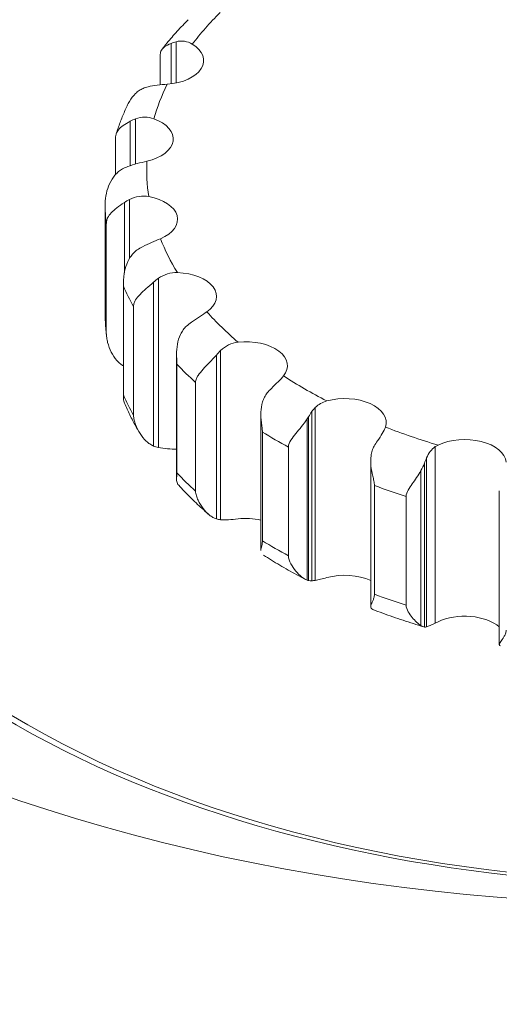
# Model space of a CAD drawing. Header units: millimetres. Extents: x 3163 to 5187, y 223 to 1022.
# Tile 10 of 15: x 4699 to 4728, y 587 to 646. Entities that reach past the tile are written whole.
import ezdxf

# ---------------------------------------------------------------- set-up
doc = ezdxf.new("R2010")
doc.units = ezdxf.units.MM

msp = doc.modelspace()

# ---------------------------------------------------------------- linework, layer by layer
at = {"color": 7, "linetype": 'Continuous', "lineweight": 15, "extrusion": (-5.55112e-17, 0.817547, 0.575862)}
for p, q in [((4708.083, 645.015), (4708.083, 642.533)), ((4707.783, 644.918), (4707.783, 642.482)), ((4707.122, 642.423), (4707.122, 644.188)), ((4705.64, 640.374), (4705.64, 637.659)), ((4705.322, 640.232), (4705.322, 637.561)), ((4704.424, 637.017), (4704.424, 639.074)), ((4705.277, 635.53), (4705.277, 631.986)), ((4703.807, 635.309), (4703.807, 628.768)), ((4704.962, 635.341), (4704.962, 631.11)), ((4703.877, 627.499), (4703.877, 634.039)), ((4707.018, 630.785), (4707.018, 620.611)), ((4704.903, 630.309), (4704.903, 623.769)), ((4706.725, 630.553), (4706.725, 620.698)), ((4705.521, 622.543), (4705.521, 629.084)), ((4708.108, 618.693), (4708.108, 626.215)), ((4710.501, 626.167), (4710.501, 616.312)), ((4710.754, 626.439), (4710.754, 616.265)), ((4708.125, 625.618), (4708.125, 619.078)), ((4709.253, 617.979), (4709.253, 624.52)), ((4713.179, 614.403), (4713.179, 622.616)), ((4716.248, 622.765), (4716.248, 612.59)), ((4716.456, 623.011), (4716.456, 612.615)), ((4715.969, 612.63), (4715.969, 622.326)), ((4716.052, 622.46), (4716.052, 612.605)), ((4713.272, 621.536), (4713.272, 614.996)), ((4714.84, 614.093), (4714.84, 620.634)), ((4723.684, 620.658), (4723.684, 610.045)), ((4719.793, 611.031), (4719.793, 619.782)), ((4723.03, 619.664), (4723.03, 609.809)), ((4723.157, 619.993), (4723.157, 609.818)), ((4722.82, 609.9), (4722.82, 619.216)), ((4720.021, 618.319), (4720.021, 611.779)), ((4727.537, 608.736), (4727.537, 617.996)), ((4721.929, 611.129), (4721.929, 617.67))]:
    msp.add_line(p, q, dxfattribs=at)
at = {"color": 7, "linetype": 'Continuous', "lineweight": 15, "extrusion": (1.04445e-16, -5.55112e-17, -1)}
msp.add_ellipse((4738.756, 638.579), major_axis=(-79, 0), ratio=0.575862, start_param=-2.356194, end_param=3.926991, dxfattribs=at)
at = {"color": 7, "linetype": 'Continuous', "lineweight": 15}
for centre, major_axis, start_param, end_param in [((5149.57, 875.156), (-880.986, 0), 0.396434, 1.174378), ((4738.756, 627.133), (-79, 0), 3.267722, 6.157056), ((4738.756, 626.724), (-56, 0), -0.785398, 2.356194)]:
    msp.add_ellipse(centre, major_axis=major_axis, ratio=0.575862, start_param=start_param, end_param=end_param, dxfattribs=at)
at = {"color": 7, "linetype": 'Continuous', "lineweight": 15, "extrusion": (1.85271e-16, 1.11022e-16, -1)}
msp.add_ellipse((4738.756, 627.133), major_axis=(-57, 0), ratio=0.575862, start_param=2.660887, end_param=8.334687, dxfattribs=at)
at = {"color": 7, "linetype": 'Continuous', "lineweight": 15, "extrusion": (1.67335e-16, -5.55112e-17, -1)}
msp.add_ellipse((4738.756, 637.352), major_axis=(-32.449, 0), ratio=0.575862, start_param=0.414384, end_param=0.528094, dxfattribs=at)
at = {"color": 7, "linetype": 'Continuous', "lineweight": 15, "extrusion": (1.12076e-16, -2.22045e-16, -1)}
msp.add_ellipse((4707.236, 643.887), major_axis=(-2.5, 0), ratio=0.575862, start_param=2.384541, end_param=4.589795, dxfattribs=at)
at = {"color": 7, "linetype": 'Continuous', "lineweight": 15, "extrusion": (5.04286e-16, 1.11022e-16, -1)}
msp.add_ellipse((4738.756, 637.352), major_axis=(-32.449, 0), ratio=0.575862, start_param=0.163057, end_param=0.276766, dxfattribs=at)
at = {"color": 7, "linetype": 'Continuous', "lineweight": 15, "extrusion": (1.12076e-16, -1.66533e-16, -1)}
msp.add_ellipse((4705.405, 639.168), major_axis=(-2.5, 0), ratio=0.575862, start_param=2.133213, end_param=4.338467, dxfattribs=at)
at = {"color": 7, "linetype": 'Continuous', "lineweight": 15, "extrusion": (1.88406e-16, -2.22045e-16, -1)}
msp.add_ellipse((4738.756, 637.352), major_axis=(-32.449, 0), ratio=0.575862, start_param=-0.088271, end_param=0.025439, dxfattribs=at)
at = {"color": 7, "linetype": 'Continuous', "lineweight": 15, "extrusion": (1.92808e-16, -2.22045e-16, -1)}
msp.add_ellipse((4705.668, 634.335), major_axis=(-2.5, 0), ratio=0.575862, start_param=1.881886, end_param=4.08714, dxfattribs=at)
at = {"color": 7, "linetype": 'Continuous', "lineweight": 15, "extrusion": (1.54313e-16, -5.55112e-17, -1)}
for centre in [(4738.756, 635.309), (4738.756, 628.768)]:
    msp.add_ellipse(centre, major_axis=(-34.949, 0), ratio=0.575862, start_param=-0.063132, end_param=0, dxfattribs=at)
at = {"color": 7, "linetype": 'Continuous', "lineweight": 15, "extrusion": (2.06559e-16, -1.11022e-16, -1)}
msp.add_ellipse((4738.756, 637.352), major_axis=(-32.449, 0), ratio=0.575862, start_param=-0.339598, end_param=-0.225888, dxfattribs=at)
at = {"color": 7, "linetype": 'Continuous', "lineweight": 15, "extrusion": (7.28206e-17, -4.33414e-30, -1)}
msp.add_ellipse((4708.011, 629.691), major_axis=(-2.5, 0), ratio=0.575862, start_param=1.630559, end_param=3.835813, dxfattribs=at)
at = {"color": 7, "linetype": 'Continuous', "lineweight": 15, "extrusion": (2.46243e-16, -1.46696e-29, -1)}
msp.add_ellipse((4738.756, 635.309), major_axis=(-34.949, 0), ratio=0.575862, start_param=-0.31446, end_param=-0.251027, dxfattribs=at)
at = {"color": 7, "linetype": 'Continuous', "lineweight": 15, "extrusion": (1.78838e-16, -2.22045e-16, -1)}
msp.add_ellipse((4738.756, 637.352), major_axis=(-32.449, 0), ratio=0.575862, start_param=-0.590926, end_param=-0.477216, dxfattribs=at)
at = {"color": 7, "linetype": 'Continuous', "lineweight": 15, "extrusion": (1.49657e-16, -1.11022e-16, -1)}
msp.add_ellipse((4712.286, 625.529), major_axis=(-2.5, 0), ratio=0.575862, start_param=1.379231, end_param=3.584485, dxfattribs=at)
at = {"color": 7, "linetype": 'Continuous', "lineweight": 15, "extrusion": (2.70752e-16, -2.22045e-16, -1)}
msp.add_ellipse((4738.756, 635.309), major_axis=(-34.949, 0), ratio=0.575862, start_param=-0.565787, end_param=-0.502354, dxfattribs=at)
at = {"color": 7, "linetype": 'Continuous', "lineweight": 15, "extrusion": (2.59154e-16, -1.54387e-29, -1)}
msp.add_ellipse((4738.756, 637.352), major_axis=(-32.449, 0), ratio=0.575862, start_param=-0.842253, end_param=-0.728543, dxfattribs=at)
at = {"color": 7, "linetype": 'Continuous', "lineweight": 15, "extrusion": (1.14716e-16, 1.11022e-16, -1)}
msp.add_ellipse((4738.756, 628.768), major_axis=(-34.949, 0), ratio=0.575862, start_param=-0.31446, end_param=-0.251027, dxfattribs=at)
at = {"color": 7, "linetype": 'Continuous', "lineweight": 15, "extrusion": (2.22261e-16, 5.55112e-17, -1)}
msp.add_ellipse((4718.224, 622.109), major_axis=(-2.5, 0), ratio=0.575862, start_param=1.127904, end_param=3.333158, dxfattribs=at)
at = {"color": 7, "linetype": 'Continuous', "lineweight": 15, "extrusion": (1.53371e-16, -2.77556e-16, -1)}
for centre in [(4738.756, 635.309), (4738.756, 628.768)]:
    msp.add_ellipse(centre, major_axis=(-34.949, 0), ratio=0.575862, start_param=-0.817114, end_param=-0.753682, dxfattribs=at)
at = {"color": 7, "linetype": 'Continuous', "lineweight": 15, "extrusion": (9.55372e-17, 1.11022e-16, -1)}
msp.add_ellipse((4738.756, 637.352), major_axis=(-32.449, 0), ratio=0.575862, start_param=-1.093581, end_param=-0.979871, dxfattribs=at)
at = {"color": 7, "linetype": 'Continuous', "lineweight": 15, "extrusion": (1.6675e-16, -9.92465e-30, -1)}
msp.add_ellipse((4725.452, 619.648), major_axis=(-2.5, 0), ratio=0.575862, start_param=0.876576, end_param=3.08183, dxfattribs=at)
at = {"color": 7, "linetype": 'Continuous', "lineweight": 15, "extrusion": (1.57021e-16, -5.55112e-17, -1)}
msp.add_ellipse((4738.756, 628.768), major_axis=(-34.949, 0), ratio=0.575862, start_param=-0.565787, end_param=-0.502354, dxfattribs=at)
at = {"color": 7, "linetype": 'Continuous', "lineweight": 15, "extrusion": (1.00568e-16, -1.66533e-16, -1)}
msp.add_ellipse((4738.756, 635.309), major_axis=(-34.949, 0), ratio=0.575862, start_param=-1.068442, end_param=-1.005009, dxfattribs=at)
at = {"color": 7, "linetype": 'Continuous', "lineweight": 15, "extrusion": (1.57785e-16, 5.55112e-17, -1)}
msp.add_ellipse((4712.286, 614.901), major_axis=(-2.5, 0), ratio=0.575862, start_param=1.379231, end_param=1.935988, dxfattribs=at)
at = {"color": 7, "linetype": 'Continuous', "lineweight": 15, "extrusion": (-3.82017e-17, 1.66533e-16, -1)}
msp.add_ellipse((4718.224, 611.481), major_axis=(-2.5, 0), ratio=0.575862, start_param=1.127904, end_param=2.249672, dxfattribs=at)
at = {"color": 7, "linetype": 'Continuous', "lineweight": 15, "extrusion": (1.16128e-16, 2.22045e-16, -1)}
msp.add_ellipse((4738.756, 628.768), major_axis=(-34.949, 0), ratio=0.575862, start_param=-1.068442, end_param=-1.005009, dxfattribs=at)
at = {"color": 7, "linetype": 'Continuous', "lineweight": 15, "extrusion": (2.09901e-16, -1.11022e-16, -1)}
msp.add_ellipse((4725.452, 609.02), major_axis=(-2.5, 0), ratio=0.575862, start_param=0.876576, end_param=2.557334, dxfattribs=at)
at = {"color": 7, "linetype": 'Continuous', "lineweight": 15}
for points, knots in [([(4707.242, 644.576), (4707.337, 644.695), (4707.432, 644.814), (4707.63, 645.053), (4707.731, 645.172), (4707.937, 645.411), (4708.042, 645.529), (4708.256, 645.764), (4708.364, 645.88), (4708.584, 646.112), (4708.696, 646.227), (4708.809, 646.341)], [5.92370084, 5.92370084, 5.92370084, 5.92370084, 5.94202384, 5.94202384, 5.96076374, 5.96076374, 5.97950365, 5.97950365, 5.99824355, 5.99824355, 6.01698345, 6.01698345, 6.01698345, 6.01698345]), ([(4709.054, 644.876), (4708.915, 644.96), (4708.757, 645.018), (4708.428, 645.065), (4708.254, 645.056), (4708.083, 645.015)], [0.006790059, 0.006790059, 0.006790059, 0.006790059, 0.007392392, 0.007392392, 0.007994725, 0.007994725, 0.007994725, 0.007994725]), ([(4707.122, 644.188), (4707.122, 644.21), (4707.122, 644.231), (4707.129, 644.348), (4707.149, 644.429), (4707.238, 644.581), (4707.303, 644.651), (4707.498, 644.787), (4707.622, 644.85), (4707.783, 644.918)], [0.000488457, 0.000488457, 0.000488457, 0.000488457, 0.000619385, 0.000619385, 0.001238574, 0.001238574, 0.001857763, 0.001857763, 0.002476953, 0.002476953, 0.002476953, 0.002476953]), ([(4706.089, 642.208), (4706.009, 642.175), (4705.931, 642.131), (4705.779, 642.026), (4705.705, 641.964), (4705.497, 641.761), (4705.376, 641.603), (4705.219, 641.343), (4705.171, 641.253), (4705.128, 641.161)], [0.000012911, 0.000012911, 0.000012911, 0.000012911, 0.000323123, 0.000323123, 0.000633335, 0.000633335, 0.001253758, 0.001253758, 0.001567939, 0.001567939, 0.001567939, 0.001567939]), ([(4706.39, 642.306), (4706.561, 642.347), (4706.744, 642.378), (4707.139, 642.427), (4707.34, 642.444), (4707.542, 642.458)], [0.000000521, 0.000000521, 0.000000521, 0.000000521, 0.00060517, 0.00060517, 0.001209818, 0.001209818, 0.001209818, 0.001209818]), ([(4704.469, 639.474), (4704.506, 639.588), (4704.544, 639.702), (4704.623, 639.929), (4704.664, 640.043), (4704.749, 640.268), (4704.793, 640.381), (4704.884, 640.605), (4704.931, 640.717), (4705.028, 640.939), (4705.077, 641.05), (4705.128, 641.161)], [5.68079708, 5.68079708, 5.68079708, 5.68079708, 5.69619451, 5.69619451, 5.71159195, 5.71159195, 5.72698938, 5.72698938, 5.74238681, 5.74238681, 5.75778424, 5.75778424, 5.75778424, 5.75778424]), ([(4706.738, 640.386), (4706.567, 640.448), (4706.381, 640.48), (4706.01, 640.477), (4705.821, 640.441), (4705.64, 640.374)], [0.006789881, 0.006789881, 0.006789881, 0.006789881, 0.007392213, 0.007392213, 0.007994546, 0.007994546, 0.007994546, 0.007994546]), ([(4704.424, 639.074), (4704.424, 639.16), (4704.427, 639.23), (4704.439, 639.353), (4704.449, 639.407), (4704.492, 639.555), (4704.539, 639.64), (4704.68, 639.81), (4704.771, 639.89), (4705.01, 640.058), (4705.153, 640.141), (4705.322, 640.232)], [0.000000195, 0.000000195, 0.000000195, 0.000000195, 0.000309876, 0.000309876, 0.000619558, 0.000619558, 0.00123892, 0.00123892, 0.001858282, 0.001858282, 0.002477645, 0.002477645, 0.002477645, 0.002477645]), ([(4704.851, 637.365), (4704.767, 637.32), (4704.687, 637.265), (4704.536, 637.137), (4704.464, 637.065), (4704.269, 636.833), (4704.162, 636.658), (4703.988, 636.285), (4703.924, 636.091), (4703.834, 635.696), (4703.807, 635.488), (4703.807, 635.316)], [0.000037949, 0.000037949, 0.000037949, 0.000037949, 0.000348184, 0.000348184, 0.000658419, 0.000658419, 0.001278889, 0.001278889, 0.001899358, 0.001899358, 0.002518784, 0.002518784, 0.002518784, 0.002518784]), ([(4705.169, 637.508), (4705.35, 637.574), (4705.539, 637.632), (4705.933, 637.739), (4706.128, 637.785), (4706.318, 637.828)], [0.000000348, 0.000000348, 0.000000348, 0.000000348, 0.000604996, 0.000604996, 0.001209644, 0.001209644, 0.001209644, 0.001209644]), ([(4706.434, 635.705), (4706.242, 635.741), (4706.04, 635.745), (4705.65, 635.686), (4705.457, 635.622), (4705.277, 635.53)], [0.006789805, 0.006789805, 0.006789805, 0.006789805, 0.007392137, 0.007392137, 0.00799447, 0.00799447, 0.00799447, 0.00799447]), ([(4703.807, 635.309), (4703.807, 635.309), (4703.807, 635.31), (4703.807, 635.31), (4703.807, 635.311), (4703.807, 635.312), (4703.807, 635.312), (4703.807, 635.313), (4703.807, 635.314), (4703.807, 635.315), (4703.807, 635.315), (4703.807, 635.316)], [5.4977871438, 5.4977871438, 5.4977871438, 5.4977871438, 5.4978472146, 5.4978472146, 5.4979072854, 5.4979072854, 5.4979673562, 5.4979673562, 5.498027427, 5.498027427, 5.4980874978, 5.4980874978, 5.4980874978, 5.4980874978]), ([(4703.877, 634.039), (4703.877, 634.125), (4703.885, 634.196), (4703.913, 634.322), (4703.933, 634.377), (4704.009, 634.534), (4704.08, 634.628), (4704.263, 634.821), (4704.374, 634.917), (4704.642, 635.121), (4704.794, 635.226), (4704.962, 635.341)], [0.000000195, 0.000000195, 0.000000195, 0.000000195, 0.000309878, 0.000309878, 0.00061956, 0.00061956, 0.001238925, 0.001238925, 0.00185829, 0.00185829, 0.002477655, 0.002477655, 0.002477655, 0.002477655]), ([(4706.06, 632.686), (4706.239, 632.779), (4706.422, 632.864), (4706.79, 633.026), (4706.967, 633.099), (4707.132, 633.167)], [0.000000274, 0.000000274, 0.000000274, 0.000000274, 0.000604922, 0.000604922, 0.00120957, 0.00120957, 0.00120957, 0.00120957]), ([(4705.744, 632.497), (4705.66, 632.44), (4705.583, 632.373), (4705.443, 632.224), (4705.378, 632.142), (4705.208, 631.884), (4705.122, 631.695), (4704.994, 631.3), (4704.954, 631.098), (4704.919, 630.794), (4704.912, 630.692), (4704.904, 630.491), (4704.903, 630.396), (4704.903, 630.309)], [0.000021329, 0.000021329, 0.000021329, 0.000021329, 0.000331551, 0.000331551, 0.000641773, 0.000641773, 0.001262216, 0.001262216, 0.001882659, 0.001882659, 0.002192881, 0.002192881, 0.002503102, 0.002503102, 0.002503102, 0.002503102]), ([(4708.161, 631.128), (4707.96, 631.135), (4707.755, 631.11), (4707.37, 630.994), (4707.185, 630.903), (4707.018, 630.785)], [0.006789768, 0.006789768, 0.006789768, 0.006789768, 0.007392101, 0.007392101, 0.007994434, 0.007994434, 0.007994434, 0.007994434]), ([(4705.521, 629.084), (4705.521, 629.17), (4705.534, 629.242), (4705.576, 629.373), (4705.605, 629.432), (4705.709, 629.602), (4705.799, 629.708), (4706.014, 629.93), (4706.137, 630.042), (4706.417, 630.287), (4706.569, 630.413), (4706.725, 630.553)], [0.000000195, 0.000000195, 0.000000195, 0.000000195, 0.000309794, 0.000309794, 0.000619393, 0.000619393, 0.00123859, 0.00123859, 0.001857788, 0.001857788, 0.002476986, 0.002476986, 0.002476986, 0.002476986]), ([(4703.888, 627.306), (4703.878, 627.401), (4703.868, 627.496), (4703.851, 627.689), (4703.843, 627.787), (4703.83, 627.983), (4703.825, 628.081), (4703.816, 628.277), (4703.813, 628.375), (4703.808, 628.572), (4703.807, 628.67), (4703.807, 628.768)], [5.43419625, 5.43419625, 5.43419625, 5.43419625, 5.44660218, 5.44660218, 5.45939842, 5.45939842, 5.47219466, 5.47219466, 5.4849909, 5.4849909, 5.49778714, 5.49778714, 5.49778714, 5.49778714]), ([(4709.004, 628.143), (4709.171, 628.261), (4709.336, 628.371), (4709.656, 628.583), (4709.802, 628.68), (4709.933, 628.77)], [0.000000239, 0.000000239, 0.000000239, 0.000000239, 0.000604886, 0.000604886, 0.001209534, 0.001209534, 0.001209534, 0.001209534]), ([(4708.711, 627.91), (4708.633, 627.841), (4708.564, 627.763), (4708.443, 627.595), (4708.389, 627.505), (4708.254, 627.224), (4708.195, 627.025), (4708.121, 626.615), (4708.108, 626.41), (4708.108, 626.103), (4708.112, 626.001), (4708.121, 625.8), (4708.125, 625.705), (4708.125, 625.618)], [0.000005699, 0.000005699, 0.000005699, 0.000005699, 0.000315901, 0.000315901, 0.000626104, 0.000626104, 0.001246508, 0.001246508, 0.001866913, 0.001866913, 0.002177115, 0.002177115, 0.002487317, 0.002487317, 0.002487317, 0.002487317]), ([(4704.903, 625.518), (4704.84, 625.554), (4704.78, 625.596), (4704.646, 625.703), (4704.573, 625.773), (4704.374, 625.998), (4704.262, 626.169), (4704.079, 626.535), (4704.009, 626.726), (4703.933, 627.021), (4703.913, 627.12), (4703.885, 627.318), (4703.877, 627.412), (4703.877, 627.499)], [0.000101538, 0.000101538, 0.000101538, 0.000101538, 0.000338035, 0.000338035, 0.000648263, 0.000648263, 0.001268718, 0.001268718, 0.001889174, 0.001889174, 0.002199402, 0.002199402, 0.00250963, 0.00250963, 0.00250963, 0.00250963]), ([(4711.81, 626.942), (4711.612, 626.92), (4711.417, 626.866), (4711.062, 626.696), (4710.897, 626.58), (4710.754, 626.439)], [0.006789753, 0.006789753, 0.006789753, 0.006789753, 0.00739209, 0.00739209, 0.007994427, 0.007994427, 0.007994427, 0.007994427]), ([(4709.253, 624.52), (4709.253, 624.606), (4709.27, 624.68), (4709.324, 624.818), (4709.361, 624.882), (4709.485, 625.068), (4709.588, 625.188), (4709.822, 625.443), (4709.95, 625.574), (4710.224, 625.858), (4710.366, 626.006), (4710.501, 626.167)], [0.000000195, 0.000000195, 0.000000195, 0.000000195, 0.000309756, 0.000309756, 0.000619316, 0.000619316, 0.001238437, 0.001238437, 0.001857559, 0.001857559, 0.00247668, 0.00247668, 0.00247668, 0.00247668]), ([(4713.818, 624.164), (4713.962, 624.305), (4714.098, 624.437), (4714.349, 624.691), (4714.457, 624.806), (4714.545, 624.912)], [0.000000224, 0.000000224, 0.000000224, 0.000000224, 0.000604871, 0.000604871, 0.001209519, 0.001209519, 0.001209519, 0.001209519]), ([(4704.903, 623.769), (4704.903, 623.683), (4704.904, 623.613), (4704.912, 623.49), (4704.919, 623.437), (4704.94, 623.349), (4704.952, 623.312), (4704.967, 623.276)], [0.0000001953, 0.0000001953, 0.0000001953, 0.0000001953, 0.0003098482, 0.0003098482, 0.0006195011, 0.0006195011, 0.0008683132, 0.0008683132, 0.0008683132, 0.0008683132]), ([(4713.566, 623.892), (4713.498, 623.812), (4713.442, 623.725), (4713.348, 623.542), (4713.309, 623.444), (4713.218, 623.147), (4713.189, 622.942), (4713.173, 622.525), (4713.187, 622.32), (4713.223, 622.016), (4713.238, 621.916), (4713.263, 621.717), (4713.272, 621.622), (4713.272, 621.536)], [0.000000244, 0.000000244, 0.000000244, 0.000000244, 0.000310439, 0.000310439, 0.000620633, 0.000620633, 0.001241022, 0.001241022, 0.001861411, 0.001861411, 0.002171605, 0.002171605, 0.0024818, 0.0024818, 0.0024818, 0.0024818]), ([(4705.842, 621.549), (4705.779, 621.658), (4705.717, 621.766), (4705.593, 621.99), (4705.531, 622.105), (4705.41, 622.337), (4705.351, 622.453), (4705.236, 622.687), (4705.18, 622.804), (4705.071, 623.04), (4705.019, 623.158), (4704.968, 623.276)], [5.17328178, 5.17328178, 5.17328178, 5.17328178, 5.18886596, 5.18886596, 5.20526297, 5.20526297, 5.22165998, 5.22165998, 5.238057, 5.238057, 5.25445401, 5.25445401, 5.25445401, 5.25445401]), ([(4717.152, 623.41), (4717.021, 623.374), (4716.894, 623.322), (4716.661, 623.189), (4716.554, 623.107), (4716.456, 623.011)], [0.0067913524, 0.0067913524, 0.0067913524, 0.0067913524, 0.0072248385, 0.0072248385, 0.0076583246, 0.0076583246, 0.0076583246, 0.0076583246]), ([(4706.725, 620.698), (4706.647, 620.728), (4706.57, 620.769), (4706.42, 620.869), (4706.346, 620.929), (4706.137, 621.123), (4706.013, 621.277), (4705.798, 621.614), (4705.709, 621.795), (4705.606, 622.075), (4705.577, 622.171), (4705.534, 622.364), (4705.521, 622.457), (4705.521, 622.543)], [0.000009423, 0.000009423, 0.000009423, 0.000009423, 0.00031963, 0.00031963, 0.000629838, 0.000629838, 0.001250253, 0.001250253, 0.001870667, 0.001870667, 0.002180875, 0.002180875, 0.002491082, 0.002491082, 0.002491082, 0.002491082]), ([(4714.84, 620.634), (4714.84, 620.795), (4714.908, 620.927), (4715.075, 621.184), (4715.175, 621.309), (4715.394, 621.577), (4715.509, 621.715), (4715.744, 622.009), (4715.864, 622.165), (4715.969, 622.326)], [0.000000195, 0.000000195, 0.000000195, 0.000000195, 0.000580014, 0.000580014, 0.001159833, 0.001159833, 0.001739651, 0.001739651, 0.00231947, 0.00231947, 0.00231947, 0.00231947]), ([(4720.199, 621), (4720.31, 621.159), (4720.41, 621.309), (4720.577, 621.593), (4720.639, 621.72), (4720.678, 621.835)], [0.000001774, 0.000001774, 0.000001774, 0.000001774, 0.000606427, 0.000606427, 0.00121108, 0.00121108, 0.00121108, 0.00121108]), ([(4707.018, 620.611), (4707.185, 620.576), (4707.366, 620.552), (4707.74, 620.518), (4707.923, 620.509), (4708.108, 620.502)], [0.000000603, 0.000000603, 0.000000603, 0.000000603, 0.000605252, 0.000605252, 0.001157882, 0.001157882, 0.001157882, 0.001157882]), ([(4720.003, 620.695), (4719.951, 620.606), (4719.911, 620.513), (4719.849, 620.318), (4719.827, 620.216), (4719.786, 619.909), (4719.789, 619.702), (4719.832, 619.288), (4719.874, 619.086), (4719.942, 618.79), (4719.966, 618.692), (4720.006, 618.499), (4720.021, 618.406), (4720.021, 618.319)], [0.000000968, 0.000000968, 0.000000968, 0.000000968, 0.000311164, 0.000311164, 0.000621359, 0.000621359, 0.00124175, 0.00124175, 0.001862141, 0.001862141, 0.002172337, 0.002172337, 0.002482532, 0.002482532, 0.002482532, 0.002482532]), ([(4723.684, 620.658), (4723.567, 620.58), (4723.465, 620.485), (4723.289, 620.261), (4723.216, 620.133), (4723.157, 619.993)], [0.0070165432, 0.0070165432, 0.0070165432, 0.0070165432, 0.0075056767, 0.0075056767, 0.0079948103, 0.0079948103, 0.0079948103, 0.0079948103]), ([(4708.125, 619.078), (4708.125, 618.992), (4708.121, 618.922), (4708.112, 618.799), (4708.108, 618.746), (4708.108, 618.602), (4708.121, 618.522), (4708.178, 618.408), (4708.203, 618.371), (4708.236, 618.335)], [0.000000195, 0.000000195, 0.000000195, 0.000000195, 0.000309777, 0.000309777, 0.000619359, 0.000619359, 0.001238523, 0.001238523, 0.001562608, 0.001562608, 0.001562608, 0.001562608]), ([(4721.929, 617.67), (4721.929, 617.807), (4721.983, 617.93), (4722.121, 618.172), (4722.204, 618.291), (4722.464, 618.662), (4722.656, 618.927), (4722.82, 619.216)], [0.000000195, 0.000000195, 0.000000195, 0.000000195, 0.000494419, 0.000494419, 0.000988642, 0.000988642, 0.001977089, 0.001977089, 0.001977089, 0.001977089]), ([(4710.018, 616.602), (4709.893, 616.711), (4709.77, 616.822), (4709.523, 617.046), (4709.4, 617.16), (4709.158, 617.39), (4709.039, 617.507), (4708.803, 617.74), (4708.688, 617.858), (4708.459, 618.095), (4708.347, 618.215), (4708.236, 618.335)], [4.91502975, 4.91502975, 4.91502975, 4.91502975, 4.93389458, 4.93389458, 4.95316767, 4.95316767, 4.97244075, 4.97244075, 4.99171384, 4.99171384, 5.01098692, 5.01098692, 5.01098692, 5.01098692]), ([(4710.501, 616.312), (4710.434, 616.332), (4710.365, 616.363), (4710.225, 616.441), (4710.154, 616.49), (4709.949, 616.655), (4709.821, 616.79), (4709.587, 617.095), (4709.485, 617.261), (4709.361, 617.525), (4709.325, 617.616), (4709.27, 617.801), (4709.253, 617.893), (4709.253, 617.979)], [0.000000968, 0.000000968, 0.000000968, 0.000000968, 0.000311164, 0.000311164, 0.000621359, 0.000621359, 0.00124175, 0.00124175, 0.001862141, 0.001862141, 0.002172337, 0.002172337, 0.002482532, 0.002482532, 0.002482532, 0.002482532]), ([(4710.754, 616.265), (4710.897, 616.253), (4711.058, 616.253), (4711.419, 616.273), (4711.61, 616.292), (4711.81, 616.314)], [0.000001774, 0.000001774, 0.000001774, 0.000001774, 0.000606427, 0.000606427, 0.00121108, 0.00121108, 0.00121108, 0.00121108]), ([(4713.272, 614.996), (4713.272, 614.909), (4713.263, 614.838), (4713.238, 614.713), (4713.223, 614.659), (4713.192, 614.531), (4713.179, 614.463), (4713.179, 614.403)], [0.000000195, 0.000000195, 0.000000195, 0.000000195, 0.000309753, 0.000309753, 0.00061931, 0.00061931, 0.001120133, 0.001120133, 0.001120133, 0.001120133]), ([(4715.869, 612.675), (4715.693, 612.766), (4715.517, 612.859), (4715.17, 613.048), (4714.997, 613.143), (4714.656, 613.335), (4714.486, 613.433), (4714.151, 613.63), (4713.985, 613.73), (4713.655, 613.931), (4713.492, 614.033), (4713.331, 614.136)], [4.6609319, 4.6609319, 4.6609319, 4.6609319, 4.6813914, 4.6813914, 4.7018508, 4.7018508, 4.7223103, 4.7223103, 4.7427698, 4.7427698, 4.7632292, 4.7632292, 4.7632292, 4.7632292]), ([(4715.969, 612.63), (4715.863, 612.669), (4715.743, 612.742), (4715.509, 612.93), (4715.392, 613.046), (4715.175, 613.307), (4715.075, 613.451), (4714.909, 613.76), (4714.84, 613.932), (4714.84, 614.093)], [0.000157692, 0.000157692, 0.000157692, 0.000157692, 0.000738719, 0.000738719, 0.001319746, 0.001319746, 0.001900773, 0.001900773, 0.0024818, 0.0024818, 0.0024818, 0.0024818]), ([(4716.456, 612.615), (4716.552, 612.632), (4716.662, 612.655), (4716.896, 612.713), (4717.02, 612.746), (4717.152, 612.782)], [0.0003411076, 0.0003411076, 0.0003411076, 0.0003411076, 0.0007753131, 0.0007753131, 0.0012095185, 0.0012095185, 0.0012095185, 0.0012095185]), ([(4720.021, 611.779), (4720.021, 611.692), (4720.006, 611.62), (4719.967, 611.49), (4719.943, 611.433), (4719.874, 611.279), (4719.832, 611.194), (4719.789, 611.049), (4719.785, 610.99), (4719.833, 610.91), (4719.866, 610.884), (4719.92, 610.864)], [0.000000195, 0.000000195, 0.000000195, 0.000000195, 0.000309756, 0.000309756, 0.000619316, 0.000619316, 0.001238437, 0.001238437, 0.001857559, 0.001857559, 0.002286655, 0.002286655, 0.002286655, 0.002286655]), ([(4722.985, 609.82), (4722.777, 609.883), (4722.569, 609.947), (4722.154, 610.078), (4721.947, 610.145), (4721.536, 610.282), (4721.331, 610.352), (4720.924, 610.494), (4720.721, 610.566), (4720.319, 610.713), (4720.119, 610.788), (4719.92, 610.864)], [4.4092529, 4.4092529, 4.4092529, 4.4092529, 4.4298738, 4.4298738, 4.4506396, 4.4506396, 4.4714054, 4.4714054, 4.4921711, 4.4921711, 4.5129369, 4.5129369, 4.5129369, 4.5129369]), ([(4722.82, 609.9), (4722.737, 609.951), (4722.649, 610.019), (4722.469, 610.182), (4722.377, 610.278), (4722.205, 610.488), (4722.122, 610.603), (4721.984, 610.853), (4721.929, 610.991), (4721.929, 611.129)], [0.000504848, 0.000504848, 0.000504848, 0.000504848, 0.001000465, 0.001000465, 0.001496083, 0.001496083, 0.0019917, 0.0019917, 0.002487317, 0.002487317, 0.002487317, 0.002487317]), ([(4723.157, 609.818), (4723.216, 609.834), (4723.288, 609.862), (4723.464, 609.94), (4723.568, 609.99), (4723.684, 610.045)], [0.0000002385, 0.0000002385, 0.0000002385, 0.0000002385, 0.0004912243, 0.0004912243, 0.0009822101, 0.0009822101, 0.0009822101, 0.0009822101]), ([(4727.946, 609.63), (4727.946, 609.543), (4727.928, 609.468), (4727.877, 609.332), (4727.844, 609.27), (4727.746, 609.104), (4727.68, 609.012), (4727.58, 608.856), (4727.545, 608.795), (4727.531, 608.706), (4727.549, 608.679), (4727.607, 608.668)], [0.000000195, 0.000000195, 0.000000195, 0.000000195, 0.000309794, 0.000309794, 0.000619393, 0.000619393, 0.00123859, 0.00123859, 0.001857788, 0.001857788, 0.002438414, 0.002438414, 0.002438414, 0.002438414])]:
    msp.add_open_spline(points, degree=3, knots=knots, dxfattribs=at)
for points in [[(4708.083, 645.015), (4707.979, 644.99), (4707.878, 644.957), (4707.783, 644.918)], [(4707.236, 644.568), (4707.236, 644.568), (4707.236, 644.568), (4707.236, 644.568)], [(4706.089, 642.208), (4706.185, 642.248), (4706.285, 642.281), (4706.39, 642.306)], [(4705.64, 640.374), (4705.529, 640.334), (4705.423, 640.286), (4705.322, 640.232)], [(4704.851, 637.365), (4704.953, 637.42), (4705.059, 637.467), (4705.169, 637.508)], [(4705.277, 635.53), (4705.167, 635.473), (4705.062, 635.41), (4704.962, 635.341)], [(4705.744, 632.497), (4705.844, 632.566), (4705.95, 632.629), (4706.06, 632.686)], [(4707.018, 630.785), (4706.916, 630.713), (4706.818, 630.636), (4706.725, 630.553)], [(4708.711, 627.91), (4708.804, 627.993), (4708.902, 628.071), (4709.004, 628.143)], [(4703.889, 627.297), (4703.889, 627.297), (4703.889, 627.297), (4703.889, 627.297)], [(4710.754, 626.439), (4710.666, 626.353), (4710.581, 626.263), (4710.501, 626.167)], [(4713.566, 623.892), (4713.646, 623.988), (4713.73, 624.078), (4713.818, 624.164)], [(4716.248, 622.765), (4716.18, 622.668), (4716.115, 622.566), (4716.052, 622.46)], [(4716.456, 623.011), (4716.38, 622.936), (4716.311, 622.854), (4716.248, 622.765)], [(4715.969, 622.326), (4715.998, 622.37), (4716.026, 622.415), (4716.052, 622.46)], [(4706.725, 620.698), (4706.818, 620.661), (4706.916, 620.632), (4707.018, 620.611)], [(4720.003, 620.695), (4720.066, 620.801), (4720.131, 620.903), (4720.199, 621)], [(4723.852, 620.754), (4723.794, 620.726), (4723.738, 620.694), (4723.684, 620.658)], [(4722.82, 619.216), (4722.902, 619.362), (4722.976, 619.51), (4723.03, 619.664)], [(4723.157, 619.993), (4723.113, 619.887), (4723.071, 619.778), (4723.03, 619.664)], [(4710.026, 616.595), (4710.026, 616.595), (4710.026, 616.595), (4710.026, 616.595)], [(4710.501, 616.312), (4710.581, 616.288), (4710.666, 616.272), (4710.754, 616.265)], [(4716.052, 612.605), (4716.026, 612.611), (4715.998, 612.619), (4715.969, 612.63)], [(4716.052, 612.605), (4716.115, 612.591), (4716.18, 612.586), (4716.248, 612.59)], [(4716.248, 612.59), (4716.311, 612.594), (4716.38, 612.602), (4716.456, 612.615)], [(4723.684, 610.045), (4723.737, 610.071), (4723.793, 610.098), (4723.852, 610.126)], [(4723.03, 609.809), (4722.976, 609.817), (4722.903, 609.849), (4722.82, 609.9)], [(4722.99, 609.819), (4722.99, 609.819), (4722.99, 609.819), (4722.99, 609.819)], [(4723.03, 609.809), (4723.071, 609.803), (4723.113, 609.806), (4723.157, 609.818)]]:
    msp.add_open_spline(points, degree=3, dxfattribs=at)

doc.saveas('drawing.dxf')
